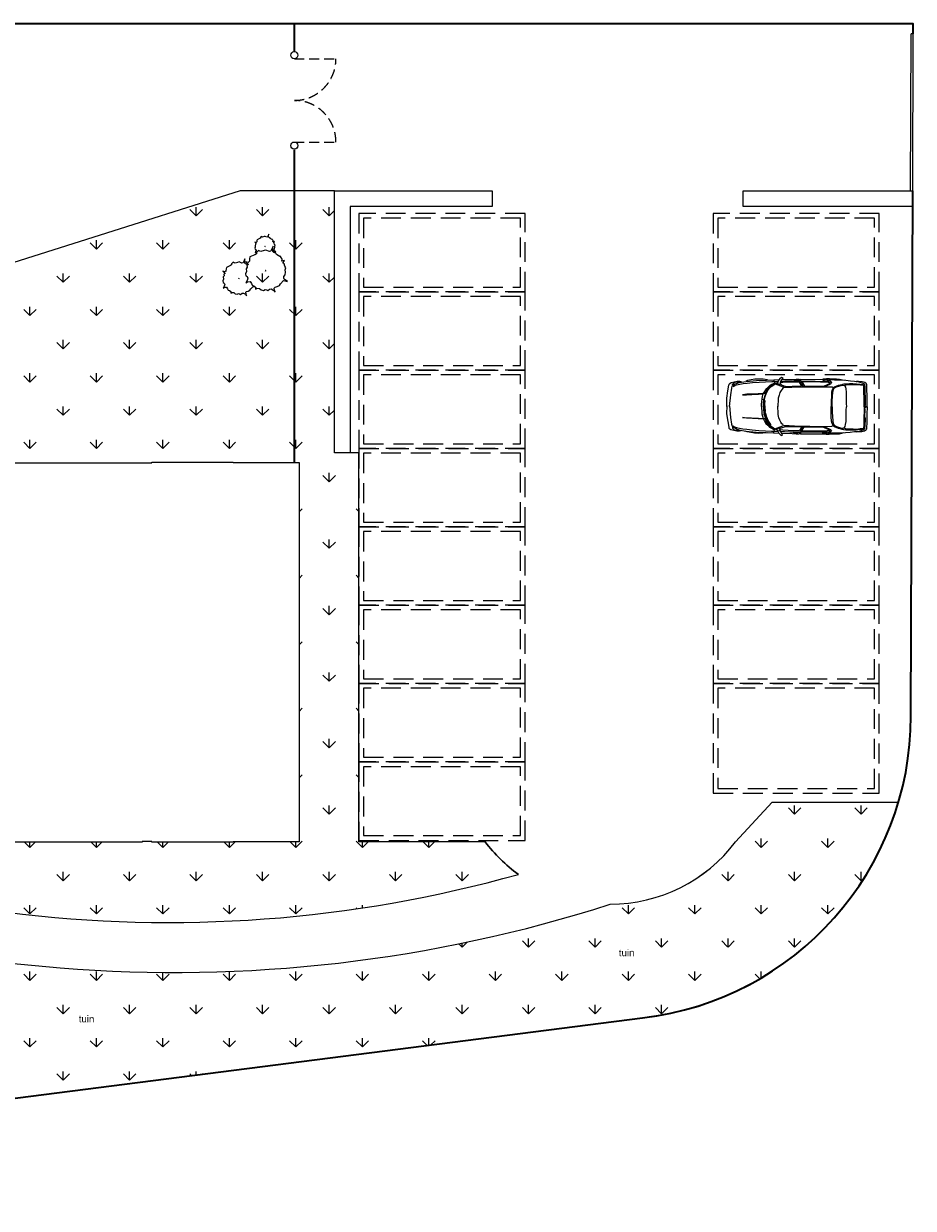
# Model space of a CAD drawing. Extents: x 8490 to 66368, y -3026 to 34769.
# Tile 4 of 4: x 37987 to 66368, y -3026 to 34769. Entities that reach past the tile are written whole.
import ezdxf

# ---------------------------------------------------------------- set-up
doc = ezdxf.new("R2010")
doc.units = 0
doc.header["$LTSCALE"] = 100
doc.header["$MEASUREMENT"] = 0
doc.linetypes.add('HIDDEN', pattern=[9.525, 6.35, -3.175])
doc.linetypes.add('HIDDEN2', pattern=[4.7625, 3.175, -1.5875])
doc.layers.get('0').update_dxf_attribs({"linetype": 'CONTINUOUS'})
for name, color, linetype in [('T--A9042_Beplanting', 102, 'CONTINUOUS'), ('T--L9030_OmheiningAlg', 30, 'FENCELINE1'), ('T--L9034_Toegangen', 30, 'CONTINUOUS'), ('T--L9041_Verharding', 7, 'HIDDEN'), ('T--L9042_Beplanting', 102, 'CONTINUOUS'), ('T--L9066_TranspVoorz_Auto', 8, 'CONTINUOUS')]:
    doc.layers.add(name, color=color, linetype=linetype)
doc.styles.add('arial-1', font='arial.ttf', dxfattribs={"height": 180})
doc.linetypes.add('FENCELINE1', pattern='A,6.35,-2.54,[133,ltypeshp.shx,S=2.54,R=0,X=-2.54,Y=0],-2.54,25.4', length=36.83)

# ---------------------------------------------------------------- blocks, each defined once
blk = doc.blocks.new('92-AUTO2-BOVEN')
at = {"linetype": 'Continuous'}
for points in [[(260, 621), (153, 7151), (1009, 13254), (1866, 17857), (2080, 18606), (2722, 19249), (3578, 19891), (8610, 20961), (10537, 20961), (12036, 20426)], [(2508, 621), (3364, 9935), (4114, 15395), (4542, 17107), (4863, 17643), (5934, 18285), (8075, 19142), (10109, 19998), (15890, 20961), (24240, 21711), (32269, 22139), (38157, 22353), (42653, 22674)], [(4863, 17964), (4970, 18820), (5505, 19356), (6255, 19998), (7004, 20319), (8931, 20426), (9895, 20426), (10109, 20105)], [(5291, 16786), (6576, 17536), (8075, 18071), (10644, 18606), (13427, 19142), (16639, 19570), (20921, 19998), (26274, 20426), (31627, 20747), (36551, 20854), (39441, 20961), (41904, 21068)], [(33232, 22246), (29593, 22674), (26167, 22781), (22848, 22674), (19744, 22246), (16960, 21711), (15461, 21176)], [(28308, 728), (28308, 2655), (28522, 4582), (28736, 6937), (29164, 8864), (29700, 10791), (30877, 12932), (31841, 14645), (33447, 16144), (35052, 17643), (36123, 18392), (37943, 19356), (38906, 19677)], [(31305, 11112), (31841, 12504), (32804, 14217), (33982, 15609), (35481, 17107), (37086, 18178), (39013, 19356)], [(38157, 22353), (38371, 21604), (38585, 20854), (39013, 19784), (39549, 19249)], [(39977, 19356), (41797, 20212), (41797, 20961), (42653, 22460), (43510, 23638), (44473, 24387), (45544, 24066), (44045, 21497), (43081, 19784), (43831, 18606), (43510, 18285), (41154, 19034), (40191, 19034)], [(61067, 17215), (59139, 20426), (54108, 20533), (50147, 20426), (45651, 20212), (43617, 19891)], [(44045, 21068), (47149, 21176), (51325, 21390), (55393, 21497), (60103, 21390), (66526, 21283), (71665, 21283), (77981, 21283), (82049, 21176), (83548, 20854), (83762, 20533), (83976, 20105)], [(44901, 22567), (53251, 22781), (59996, 22888), (79159, 22781), (82263, 22781)], [(54536, 21925), (54750, 22246), (55179, 22460), (55714, 22674), (56570, 22888), (57320, 22888), (58604, 22995), (59139, 22781), (59568, 22353), (59675, 21925)], [(58497, 21711), (58283, 22032), (57641, 22246), (56784, 22246), (56142, 22246), (55500, 22139), (55179, 21925), (55179, 21711)], [(59675, 21925), (58497, 21925)], [(62137, 16786), (61495, 18392), (60852, 19677), (60424, 20533), (60317, 21176), (60103, 22246), (59889, 22888)], [(63101, 17215), (78730, 17429), (81728, 18713), (83334, 19463), (83655, 19891), (83441, 20212), (81621, 20533), (79266, 20640), (76054, 20640), (68346, 20854), (61281, 20533), (62993, 17322)], [(95110, 22139), (91470, 22995), (89008, 23103), (86438, 23210), (83441, 23317), (80979, 23317), (78302, 22995), (77660, 22888)], [(77981, 21818), (78516, 22353), (79266, 22781), (80336, 22995), (81086, 22781), (81728, 22781), (82370, 22567), (82691, 22246), (82905, 21711), (81942, 21604), (81621, 22032), (81086, 22139), (80336, 22246), (79587, 22246), (78945, 22032), (78516, 21711), (77874, 21604)], [(79694, 17107), (81407, 17964), (83227, 18713), (84404, 19463), (84940, 19998), (85154, 20426), (84725, 21068), (84190, 21604), (83227, 22246)], [(112138, 18320), (111814, 19075), (111490, 19507), (110627, 19831), (109008, 20263), (106525, 21018), (103719, 21234), (100266, 21666), (96596, 21989), (91739, 22313), (87530, 22421), (82997, 22421)], [(94221, 18320), (94006, 19075), (94977, 19291), (96812, 19507), (99510, 19615), (102208, 19615), (105230, 19507), (108036, 19075), (110303, 18859), (111167, 18536), (111274, 18320)], [(113973, 943), (113865, 6771), (113865, 10549), (113757, 14111), (113649, 17241), (113541, 18859), (113217, 19507), (112786, 20047), (111922, 20586), (109763, 21018), (106957, 21234), (105338, 21342), (105122, 20910)], [(29914, 11219), (25632, 10898), (21028, 10684), (16532, 10470), (12892, 9935), (16211, 10149), (20386, 10363), (25953, 10577), (29807, 10791)], [(30021, 621), (30021, 3405), (30235, 5760), (30663, 7687), (31305, 9828), (31519, 10470), (31413, 10898), (30877, 11112), (29914, 11005)], [(30449, 728), (30449, 2655), (30556, 4261), (30877, 6402), (31305, 8650), (32055, 10898), (33125, 13254), (34517, 15181), (36230, 17000), (38157, 18392), (39227, 19142), (45865, 16572), (45972, 15930), (45651, 15609), (45008, 14859), (44152, 13682), (43189, 12076), (42546, 10042), (41904, 7366), (41797, 5117), (41583, 2227), (41476, 621)], [(43938, 18499), (47042, 17322), (47471, 17107), (48220, 17000), (53251, 17215), (60638, 17429)], [(46293, 16144), (59675, 16679), (67597, 16679), (77446, 16893), (85475, 16786), (87295, 15716)], [(86438, 16144), (85582, 14538), (85154, 12504), (84940, 8971), (84833, 5760), (84940, 835)], [(85695, 943), (85695, 5368), (85803, 8930), (86127, 12276), (86558, 14866), (87206, 15730), (89149, 16917), (91631, 17780), (94006, 18320), (95409, 17888), (96272, 16809), (96596, 15298), (96920, 12707), (96920, 10009), (97028, 6663), (97028, 3533), (97136, 835)], [(86759, 16572), (87937, 17215), (89329, 17750), (90613, 18178), (92005, 18606), (93504, 18927), (93932, 18927)], [(95732, 17888), (95840, 18212), (96272, 18428), (96812, 18536), (99618, 18859), (102640, 18859), (105662, 18859), (108360, 18536), (110627, 18320), (111382, 18212), (111922, 18104)], [(111490, 835), (111490, 4829), (111382, 8714), (111274, 12060), (111274, 15514), (111059, 18104)], [(112246, 9578), (112462, 9793), (112354, 11196), (112354, 12707), (112246, 14326), (112246, 15730), (112030, 18212)], [(112030, 18212), (112030, 12492), (112246, 8282), (112246, 3533), (112138, 727)], [(260, 1049), (153, -5481), (1009, -11583), (1866, -16186), (2080, -16936), (2722, -17578), (3578, -18220), (8610, -19291), (10537, -19291), (12036, -18756)], [(2508, 1049), (3364, -8264), (4114, -13724), (4542, -15437), (4863, -15972), (5934, -16615), (8075, -17471), (10109, -18327), (15890, -19291), (24240, -20040), (32269, -20469), (38157, -20683), (42653, -21004)], [(28308, 942), (28308, -985), (28522, -2912), (28736, -5267), (29164, -7194), (29700, -9121), (30877, -11262), (31841, -12975), (33447, -14474), (35052, -15972), (36123, -16722), (37943, -17685), (38906, -18006)], [(29914, 6059), (29914, 3843), (30191, 1905), (30745, 243)], [(30021, 1049), (30021, -1734), (30235, -4089), (30663, -6016), (31305, -8157), (31519, -8800), (31413, -9228), (30877, -9442), (29914, -9335)], [(30449, 942), (30449, -985), (30556, -2590), (30877, -4732), (31305, -6980), (32055, -9228), (33125, -11583), (34517, -13510), (36230, -15330), (38157, -16722), (39227, -17471), (45865, -14902), (45972, -14259), (45651, -13938), (45008, -13189), (44152, -12011), (43189, -10405), (42546, -8371), (41904, -5695), (41797, -3447), (41583, -556), (41476, 1049)], [(30745, 243), (31299, -3358), (31576, -3358), (31299, 243), (31022, 2735), (31299, 5228), (31022, 5228), (30745, 2458), (31022, -588)], [(86438, -14474), (85582, -12868), (85154, -10834), (84940, -7301), (84833, -4089), (84940, 835)], [(85695, 727), (85695, -3698), (85803, -7259), (86127, -10605), (86558, -13196), (87206, -14059), (89149, -15246), (91631, -16110), (94006, -16649), (95409, -16218), (96272, -15138), (96596, -13627), (96920, -11037), (96920, -8339), (97028, -4993), (97028, -1863), (97136, 835)], [(113973, 727), (113865, -5101), (113865, -8878), (113757, -12440), (113649, -15570), (113541, -17189), (113217, -17837), (112786, -18376), (111922, -18916), (109763, -19348), (106957, -19563), (105338, -19671), (105122, -19240)], [(111490, 835), (111490, -3158), (111382, -7044), (111274, -10389), (111274, -13843), (111059, -16433)], [(112030, -16541), (112030, -10821), (112246, -6612), (112246, -1863), (112138, 943)], [(112786, 943), (112786, 1267), (112246, 1375)], [(112786, 727), (112786, 404), (112246, 296)], [(29914, -9549), (25632, -9228), (21028, -9014), (16532, -8800), (12892, -8264), (16211, -8478), (20386, -8693), (25953, -8907), (29807, -9121)], [(30700, -6141), (31852, -8343), (32683, -10005), (33791, -11389)], [(31305, -9442), (31841, -10834), (32804, -12547), (33982, -13938), (35481, -15437), (37086, -16508), (39013, -17685)], [(33924, -11290), (35812, -14122), (35956, -13945), (33791, -10559), (32683, -8066), (31852, -4742), (31576, -4742), (32406, -8066), (33514, -10559), (34622, -12497)], [(112246, -7907), (112462, -8123), (112354, -9526), (112354, -11037), (112246, -12656), (112246, -14059), (112030, -16541)], [(4863, -16293), (4970, -17150), (5505, -17685), (6255, -18327), (7004, -18649), (8931, -18756), (9895, -18756), (10109, -18435)], [(5291, -15116), (6576, -15865), (8075, -16400), (10644, -16936), (13427, -17471), (16639, -17899), (20921, -18327), (26274, -18756), (31627, -19077), (36551, -19184), (39441, -19291), (41904, -19398)], [(38157, -20683), (38371, -19933), (38585, -19184), (39013, -18113), (39549, -17578)], [(39977, -17685), (41797, -18542), (41797, -19291), (42653, -20790), (43510, -21967), (44473, -22717), (45544, -22396), (44045, -19826), (43081, -18113), (43831, -16936), (43510, -16615), (41154, -17364), (40191, -17364)], [(61067, -15544), (59139, -18756), (54108, -18863), (50147, -18756), (45651, -18542), (43617, -18220)], [(43938, -16829), (47042, -15651), (47471, -15437), (48220, -15330), (53251, -15544), (60638, -15758)], [(44045, -19398), (47149, -19505), (51325, -19719), (55393, -19826), (60103, -19719), (66526, -19612), (71665, -19612), (77981, -19612), (82049, -19505), (83548, -19184), (83762, -18863), (83976, -18435)], [(46293, -14474), (59675, -15009), (67597, -15009), (77446, -15223), (85475, -15116), (87295, -14045)], [(62137, -15116), (61495, -16722), (60852, -18006), (60424, -18863), (60317, -19505), (60103, -20576), (59889, -21218)], [(63101, -15544), (78730, -15758), (81728, -17043), (83334, -17792), (83655, -18220), (83441, -18542), (81621, -18863), (79266, -18970), (76054, -18970), (68346, -19184), (61281, -18863), (62993, -15651)], [(79694, -15437), (81407, -16293), (83227, -17043), (84404, -17792), (84940, -18327), (85154, -18756), (84725, -19398), (84190, -19933), (83227, -20576)], [(112138, -16649), (111814, -17405), (111490, -17837), (110627, -18160), (109008, -18592), (106525, -19348), (103719, -19563), (100266, -19995), (96596, -20319), (91739, -20643), (87530, -20751), (82997, -20751)], [(86759, -14902), (87937, -15544), (89329, -16079), (90613, -16508), (92005, -16936), (93504, -17257), (93932, -17257)], [(94221, -16649), (94006, -17405), (94977, -17621), (96812, -17837), (99510, -17945), (102208, -17945), (105230, -17837), (108036, -17405), (110303, -17189), (111167, -16865), (111274, -16649)], [(95732, -16218), (95840, -16541), (96272, -16757), (96812, -16865), (99618, -17189), (102640, -17189), (105662, -17189), (108360, -16865), (110627, -16649), (111382, -16541), (111922, -16433)], [(33232, -20576), (29593, -21004), (26167, -21111), (22848, -21004), (19744, -20576), (16960, -20040), (15461, -19505)], [(44901, -20897), (53251, -21111), (59996, -21218), (79159, -21111), (82263, -21111)], [(54536, -20254), (54750, -20576), (55179, -20790), (55714, -21004), (56570, -21218), (57320, -21218), (58604, -21325), (59139, -21111), (59568, -20683), (59675, -20254)], [(58497, -20040), (58283, -20361), (57641, -20576), (56784, -20576), (56142, -20576), (55500, -20469), (55179, -20254), (55179, -20040)], [(59675, -20254), (58497, -20254)], [(95110, -20469), (91470, -21325), (89008, -21432), (86438, -21539), (83441, -21646), (80979, -21646), (78302, -21325), (77660, -21218)], [(77981, -20147), (78516, -20683), (79266, -21111), (80336, -21325), (81086, -21111), (81728, -21111), (82370, -20897), (82691, -20576), (82905, -20040), (81942, -19933), (81621, -20361), (81086, -20469), (80336, -20576), (79587, -20576), (78945, -20361), (78516, -20040), (77874, -19933)]]:
    blk.add_lwpolyline(points, dxfattribs=at)
for centre in [(30191, 6336), (30745, -5850)]:
    blk.add_circle(centre, 277, dxfattribs=at)
blk = doc.blocks.new('Clump of Trees or Bushes - plan')
for points in [[(-279.2222, 1434.7698), (-234.3912, 1484.0204), (-257.6576, 1613.2048), (-226.6442, 1702.6382), (-87.122, 1772.2088), (67.8942, 1831.8226), (-71.628, 1821.8912), (-265.4046, 1821.8912), (-335.153, 1881.505), (-350.6724, 2110.0542), (-428.1678, 2199.4876), (-559.943, 2338.6034), (-583.2094, 2408.174), (-575.4624, 2507.5388), (-730.4786, 2557.2212), (-807.9994, 2517.4702), (-900.9888, 2577.1094), (-1156.7922, 2785.7704), (-1265.301, 2755.9762), (-1404.8232, 2696.337), (-1513.332, 2716.2252), (-1544.3454, 2895.092), (-1606.3468, 2666.5428), (-1707.1086, 2716.2252), (-1800.1488, 2656.586), (-1900.9106, 2666.5428), (-2048.1798, 2577.1094), (-2195.449, 2567.1526), (-2296.2108, 2477.7192), (-2296.2108, 2398.2426), (-2373.7316, 2308.8092), (-2513.2538, 2288.921), (-2683.764, 2288.921), (-2567.5082, 2229.3072), (-2489.9874, 2100.1228), (-2559.7612, 1970.9384), (-2637.2566, 1891.4364), (-2621.7626, 1772.2088), (-2645.0036, 1652.9558), (-2745.7908, 1593.342), (-2652.7506, 1543.6596), (-2606.2686, 1404.5438), (-2637.2566, 1275.3594), (-2598.4962, 1126.2868), (-2513.2538, 1066.673), (-2489.9874, 987.171), (-2489.9874, 887.8062), (-2365.9592, 828.1924), (-2303.9578, 748.6904), (-2319.4518, 569.8236), (-2373.7316, 440.6392), (-2272.9698, 540.004), (-2172.1826, 609.5746), (-2094.6872, 589.6864), (-2001.6724, 490.3216), (-1885.3912, 400.8882), (-1776.8824, 390.9568), (-1521.1044, 321.3862), (-1479.6516, 179.6796)], [(1509.9792, 133.6548), (1547.7744, 123.3932), (1591.3608, -25.6794), (1610.741, 123.3932), (1630.1212, 148.2344), (1697.9392, 173.0756), (1770.6086, 166.8526), (1877.187, 197.9168), (1940.179, 247.5992), (2022.5258, 260.0198), (2061.2862, 315.9252), (2133.9556, 384.2258), (2138.807, 433.9336), (2163.0132, 446.3542), (2250.2114, 427.7106), (2177.542, 514.6548), (2250.2114, 527.0754), (2274.443, 558.1396), (2303.5006, 614.0196), (2322.8808, 626.4402), (2298.6746, 657.5044), (2318.0294, 812.7746), (2351.9384, 850.0364), (2337.4096, 930.783), (2356.7898, 986.663), (2443.988, 1030.1478), (2540.889, 1067.4096), (2453.6908, 1061.1866), (2332.5836, 1061.1866), (2288.9718, 1098.4484), (2279.2944, 1241.3234), (2230.8312, 1297.2034), (2148.4844, 1384.1476), (2133.9556, 1427.6324), (2138.807, 1489.7354), (2041.906, 1520.7742), (1993.4682, 1495.933), (1935.3276, 1533.1948), (1775.46, 1663.6238), (1707.642, 1645.0056), (1620.4438, 1607.7438), (1552.6004, 1620.1644), (1533.2456, 1731.9498), (1494.4852, 1589.1002), (1431.4932, 1620.1644), (1373.378, 1582.9026), (1310.386, 1589.1002), (1218.3364, 1533.1948), (1126.3122, 1526.9972), (1063.3202, 1471.0918), (1063.3202, 1421.4094), (1014.8824, 1365.5294), (927.6842, 1353.1088), (821.1058, 1353.1088), (893.7498, 1315.847), (930.6814, 1254.2774)]]:
    blk.add_lwpolyline(points)
for points in [[(-116.2558, 1689.3032), (-193.7766, 1403.6294), (-319.7352, 1465.7324), (-436.0164, 1391.2088), (-561.975, 1403.6294), (-746.0488, 1291.844), (-930.148, 1279.4234), (-1056.1066, 1167.6126), (-1056.1066, 1068.2478), (-1152.9822, 956.4624), (-1327.3786, 931.6212), (-1540.5354, 931.6212), (-1395.222, 857.0722), (-1298.321, 695.6044), (-1385.5192, 534.1366), (-1482.4202, 434.7464), (-1463.04, 285.6992), (-1492.0976, 136.652), (-1618.0562, 62.1284), (-1501.8004, 0), (-1443.6598, -173.8884), (-1482.4202, -335.3562), (-1433.957, -521.6906), (-1327.3786, -596.2142), (-1298.321, -695.579), (-1298.321, -819.785), (-1143.3048, -894.334), (-1065.784, -993.6988), (-1085.1642, -1217.2696), (-1152.9822, -1378.7628), (-1027.0236, -1254.5314), (-901.065, -1167.5872), (-804.1894, -1192.4284), (-687.9082, -1316.6598), (-542.5948, -1428.4452), (-406.9334, -1440.8658), (-87.1982, -1527.81), (0, -1825.9298), (38.7604, -1527.81), (77.5208, -1478.1276), (213.1568, -1428.4452), (358.4956, -1440.8658), (571.6524, -1378.7628), (697.611, -1279.3726), (862.3046, -1254.5314), (939.8254, -1142.746), (1085.1642, -1006.1194), (1094.8416, -906.7546), (1143.3048, -881.9134), (1317.7012, -919.1752), (1172.3624, -745.2614), (1317.7012, -720.4202), (1366.139, -658.3172), (1424.2796, -546.5318), (1463.04, -521.6906), (1414.5768, -459.5876), (1453.3372, -149.0472), (1521.1552, -74.5236), (1492.0976, 86.9696), (1530.858, 198.755), (1705.2544, 285.6992), (1899.031, 360.2228), (1724.6346, 347.8022), (1482.4202, 347.8022), (1395.222, 422.3258), (1375.8418, 708.025), (1278.9408, 819.8104), (1114.2218, 993.7242), (1085.1642, 1080.6684), (1094.8416, 1204.8744), (901.065, 1267.0028), (804.1894, 1217.295), (687.9082, 1291.844), (368.173, 1552.6766), (232.537, 1515.4148), (58.1406, 1440.8912), (-77.5208, 1465.7324)], [(-1474.597, 1573.4538), (-1497.838, 1543.6596), (-1451.3306, 1543.6596)], [(1576.832, 905.9418), (1562.3032, 887.2982), (1591.3608, 887.2982)], [(-29.0576, 37.2872), (-58.1406, 0), (0, 0)]]:
    blk.add_lwpolyline(points, close=True)

msp = doc.modelspace()

# ---------------------------------------------------------------- hatches: boundary and pattern name
at = {"layer": 'T--A9042_Beplanting'}
h = msp.add_hatch(dxfattribs=at)
h.set_pattern_fill('GRASS', color=256, scale=1500, style=0)
edge = h.paths.add_edge_path()
edge.add_arc((56702, 11681), 5004, 216.9988, 234.0837, ccw=False)
edge.add_line((52706, 8669), (48681, 8669))
edge.add_line((48681, 8669), (48681, 21074))
edge.add_line((48681, 21074), (47897, 21074))
edge.add_line((47897, 21074), (47897, 29437))
edge.add_line((47897, 29437), (44897, 29437))
edge.add_line((44897, 29437), (30171, 24780))
edge.add_line((30171, 24780), (30171, 20780))
edge.add_line((30171, 20780), (32771, 20780))
edge.add_line((32771, 20780), (32771, 20757))
edge.add_line((32771, 20757), (33071, 20757))
edge.add_line((33071, 20757), (33071, 20780))
edge.add_line((33071, 20780), (37271, 20780))
edge.add_line((37271, 20780), (37271, 20757))
edge.add_line((37271, 20757), (42071, 20757))
edge.add_line((42071, 20757), (42071, 20780))
edge.add_line((42071, 20780), (44671, 20780))
edge.add_line((44671, 20780), (44671, 20769))
edge.add_line((44671, 20769), (46771, 20769))
edge.add_line((46771, 20769), (46771, 8669))
edge.add_line((46771, 8669), (44671, 8669))
edge.add_line((44671, 8669), (44671, 8658))
edge.add_line((44671, 8658), (42071, 8658))
edge.add_line((42071, 8658), (42071, 8682))
edge.add_line((42071, 8682), (41771, 8682))
edge.add_line((41771, 8682), (41771, 8658))
edge.add_line((41771, 8658), (37571, 8658))
edge.add_line((37571, 8658), (37571, 8682))
edge.add_line((37571, 8682), (37421, 8682))
edge.add_line((37421, 8682), (37435, 6424))
edge.add_arc((42637, 47220), 41127, 262.7338, 285.7016)
edge = h.paths.add_edge_path()
edge.add_arc((56702, 11681), 5004, 270, 323.0012)
edge.add_line((60698, 8669), (61863, 9936))
edge.add_line((61863, 9936), (65895, 9936))
edge.add_arc((56594, 12681), 9698, 276.7256, 343.5598, ccw=False)
edge.add_line((57730, 3050), (14375, -2498))
edge.add_line((14375, -2498), (14375, 3494))
edge.add_line((14375, 3494), (37440, 3494))
edge.add_line((37440, 3494), (37440, 4811))
edge.add_line((37440, 4811), (39149, 4649))
edge.add_arc((42826, 49813), 45313, 265.3451, 287.8317)

# ---------------------------------------------------------------- linework, layer by layer
at = {"layer": 'T--L9030_OmheiningAlg', "lineweight": 35, "ltscale": 0.5}
for points in [[(66367, 34443), (66367, 34443), (66368, 34769), (8490, 34769), (8490, -3026), (8590, -3026), (8630, -3023)], [(46621, 33878), (46621, 34769)], [(46621, 20769), (46621, 30745)]]:
    msp.add_lwpolyline(points, dxfattribs=at)
msp.add_lwpolyline([(13826, -2566), (13875, -2562), (57730, 3050, 0.380235), (66292, 12681), (66348, 29437)], format="xyb", dxfattribs=at)
at = {"layer": 'T--L9034_Toegangen'}
for p, q in [((66283, 29437), (66302, 34443)), ((66367, 34443), (66302, 34443)), ((66348, 29437), (66367, 34443)), ((66283, 29437), (66348, 29437))]:
    msp.add_line(p, q, dxfattribs=at)
at = {"layer": 'T--L9034_Toegangen', "linetype": 'HIDDEN2'}
for p, q in [((46621, 33649), (47949, 33649)), ((46621, 30993), (47949, 30993))]:
    msp.add_line(p, q, dxfattribs=at)
at = {"layer": 'T--L9034_Toegangen', "linetype": 'Continuous'}
for centre in [(46621, 33764), (46621, 30879)]:
    msp.add_circle(centre, 114, dxfattribs=at)
at = {"layer": 'T--L9034_Toegangen', "linetype": 'HIDDEN2'}
for centre, start, end in [((46621, 33649), 270, 0), ((46621, 30993), 0, 90)]:
    msp.add_arc(centre, 1328, start, end, dxfattribs=at)
at = {"layer": 'T--L9041_Verharding'}
for points in [[(48681, 26214), (53981, 26214), (53981, 28714), (48681, 28714)], [(48831, 26364), (53831, 26364), (53831, 28564), (48831, 28564)], [(59981, 26214), (65281, 26214), (65281, 28714), (59981, 28714)], [(60131, 26364), (65131, 26364), (65131, 28564), (60131, 28564)], [(48681, 23714), (53981, 23714), (53981, 26214), (48681, 26214)], [(59981, 23714), (65281, 23714), (65281, 26214), (59981, 26214)], [(48831, 23864), (53831, 23864), (53831, 26064), (48831, 26064)], [(60131, 23864), (65131, 23864), (65131, 26064), (60131, 26064)], [(48681, 21214), (53981, 21214), (53981, 23714), (48681, 23714)], [(48831, 21364), (53831, 21364), (53831, 23564), (48831, 23564)], [(59981, 21214), (65281, 21214), (65281, 23714), (59981, 23714)], [(60131, 21364), (65131, 21364), (65131, 23564), (60131, 23564)], [(48681, 18714), (53981, 18714), (53981, 21214), (48681, 21214)], [(59981, 18714), (65281, 18714), (65281, 21214), (59981, 21214)], [(48831, 18864), (53831, 18864), (53831, 21064), (48831, 21064)], [(60131, 18864), (65131, 18864), (65131, 21064), (60131, 21064)], [(48681, 16214), (53981, 16214), (53981, 18714), (48681, 18714)], [(48831, 16364), (53831, 16364), (53831, 18564), (48831, 18564)], [(59981, 16214), (65281, 16214), (65281, 18714), (59981, 18714)], [(60131, 16364), (65131, 16364), (65131, 18564), (60131, 18564)], [(48681, 13714), (53981, 13714), (53981, 16214), (48681, 16214)], [(48831, 13864), (53831, 13864), (53831, 16064), (48831, 16064)], [(59981, 13714), (65281, 13714), (65281, 16214), (59981, 16214)], [(60131, 13864), (65131, 13864), (65131, 16064), (60131, 16064)], [(48681, 11214), (53981, 11214), (53981, 13714), (48681, 13714)], [(59981, 10214), (65281, 10214), (65281, 13714), (59981, 13714)], [(48831, 11364), (53831, 11364), (53831, 13564), (48831, 13564)], [(60131, 10364), (65131, 10364), (65131, 13564), (60131, 13564)], [(48681, 8714), (53981, 8714), (53981, 11214), (48681, 11214)], [(48831, 8864), (53831, 8864), (53831, 11064), (48831, 11064)]]:
    msp.add_lwpolyline(points, close=True, dxfattribs=at)
at = {"layer": 'T--L9042_Beplanting'}
for p, q in [((60939, 28937), (60939, 29437)), ((60939, 29437), (66348, 29437)), ((66348, 29437), (66346, 28935)), ((66346, 28935), (60939, 28937)), ((60698, 8669), (61863, 9936)), ((61863, 9936), (65895, 9936))]:
    msp.add_line(p, q, dxfattribs=at)
msp.add_lwpolyline([(37435, 6424, 0.100553), (53767, 7628, -0.074686), (52706, 8669), (48681, 8669), (48681, 21074), (47897, 21074), (47897, 29437), (44897, 29437), (30171, 24780)], format="xyb", dxfattribs=at)
msp.add_lwpolyline([(47897, 21074), (47897, 29437), (52929, 29437), (52929, 28937), (48397, 28937), (48397, 21074)], close=True, dxfattribs=at)
msp.add_lwpolyline([(37271, 20757), (42071, 20757), (42071, 20780), (44671, 20780), (44671, 20769), (46771, 20769), (46771, 8669), (44671, 8669), (44671, 8658), (42071, 8658), (42071, 8682), (41771, 8682), (41771, 8658), (37571, 8658)], dxfattribs=at)
msp.add_lwpolyline([(56702, 6677, 0.235474), (60698, 8669), (61863, 9936), (65895, 9936, -0.300177), (57730, 3050), (14375, -2498), (14375, 3494), (37440, 3494), (37440, 4811), (39149, 4649, 0.098432)], format="xyb", close=True, dxfattribs=at)
for start, end in [(216.9988, 234.0837), (270, 323.0012)]:
    msp.add_arc((56702, 11681), 5004, start, end, dxfattribs=at)

# ---------------------------------------------------------------- block references
at = {"layer": 'T--L9042_Beplanting', "xscale": 0.4200000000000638, "yscale": 0.4200000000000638, "zscale": 0.4200000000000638, "rotation": 62.95444399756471}
msp.add_blockref('Clump of Trees or Bushes - plan', (45716, 26895), dxfattribs=at)
at = {"layer": 'T--L9066_TranspVoorz_Auto', "xscale": 0.03937007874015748, "yscale": 0.03937007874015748, "zscale": 0.03937007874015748, "rotation": 359.6967330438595}
msp.add_blockref('92-AUTO2-BOVEN', (60408, 22536), dxfattribs=at)

# ---------------------------------------------------------------- texts
at = {"layer": 'T--L9042_Beplanting', "style": 'arial-1'}
for p in [(56974, 5018), (39744, 2908)]:
    msp.add_text('tuin', height=220, dxfattribs=at).set_placement(p)

doc.saveas('drawing.dxf')
